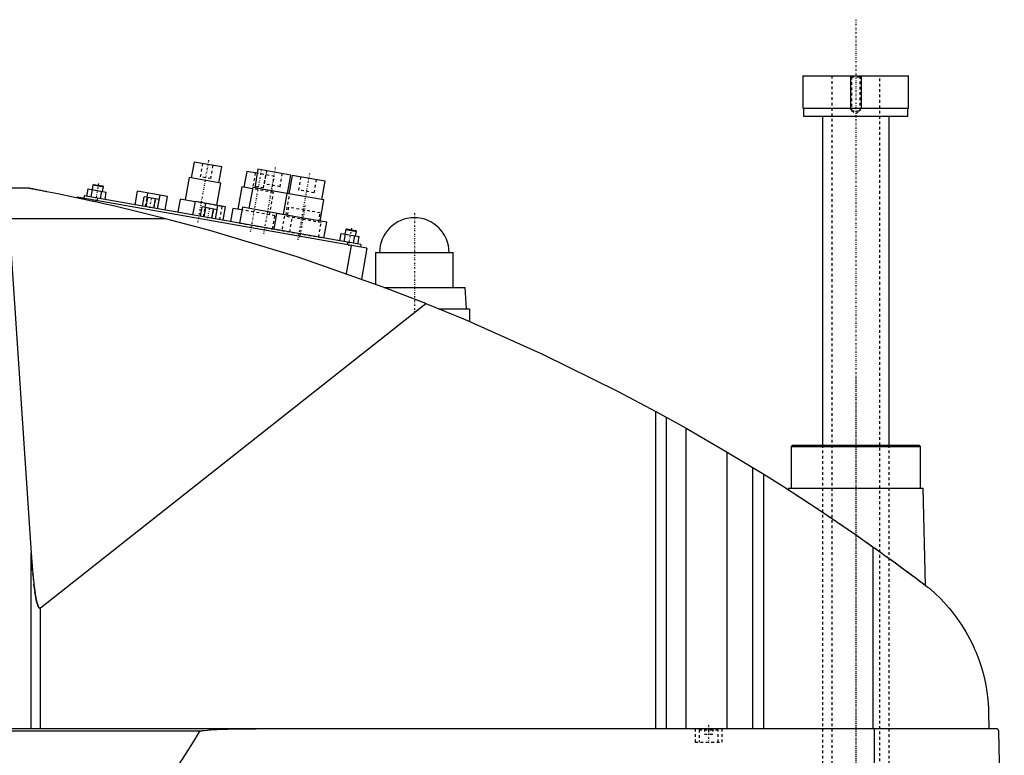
# Model space of a CAD drawing. Extents: x -156 to 706, y -82 to 428.
# Tile 4 of 4: x 338 to 706, y 107 to 382. Entities that reach past the tile are written whole.
import ezdxf

# ---------------------------------------------------------------- set-up
doc = ezdxf.new("R2010")
doc.units = 0
doc.linetypes.add('CENTER', pattern=[1.5, 0.45, -0.5, 0.05, -0.5])
doc.linetypes.add('DASHED', pattern=[2, 1, -1])
for name, color, linetype in [('AM_0', 7, 'CONTINUOUS'), ('AM_10', 7, 'CONTINUOUS'), ('AM_3', 7, 'DASHED'), ('AM_7', 7, 'CENTER')]:
    doc.layers.add(name, color=color, linetype=linetype)

msp = doc.modelspace()

# ---------------------------------------------------------------- linework, layer by layer
at = {"layer": 'AM_0', "color": 7, "linetype": 'CONTINUOUS'}
for p, q in [((630.25, 360.5), (630.25, 348.5)), ((630.25, 360.5), (669.75, 360.5)), ((669.75, 348.5), (669.75, 360.5)), ((630.25, 348.5), (669.75, 348.5)), ((630.5, 348.5), (630.5, 345.5)), ((669.5, 345.5), (669.5, 348.5)), ((630.5, 345.5), (669.5, 345.5)), ((637.5, 345.5), (637.5, 222.5)), ((662.5, 222.5), (662.5, 345.5)), ((402.65, 328.29), (401.61, 322.39)), ((412.99, 326.47), (402.65, 328.29)), ((411.95, 320.56), (412.99, 326.47)), ((422.35, 324.82), (421.3, 318.91)), ((426.28, 324.13), (422.35, 324.82)), ((426.55, 325.6), (425.33, 318.71)), ((438.86, 323.43), (426.55, 325.6)), ((400.87, 322.52), (399.39, 314.15)), ((412.69, 320.43), (400.87, 322.52)), ((411.23, 312.16), (412.69, 320.43)), ((437.64, 316.54), (438.86, 323.43)), ((439.35, 323.35), (438.13, 316.45)), ((451.66, 321.18), (439.35, 323.35)), ((450.44, 314.28), (451.66, 321.18)), ((340.94, 318.5), (213.33, 318.5)), ((362.56, 315.56), (363.05, 318.32)), ((363.05, 318.32), (369.87, 317.12)), ((364.27, 315.26), (364.75, 318.02)), ((364.85, 319.78), (364.54, 318.06)), ((365.14, 319.98), (364.85, 319.78)), ((364.85, 319.78), (368.79, 319.08)), ((365.14, 319.98), (368.58, 319.37)), ((367.68, 314.66), (368.17, 317.42)), ((368.48, 317.36), (368.79, 319.08)), ((368.79, 319.08), (368.58, 319.37)), ((369.39, 314.36), (369.87, 317.12)), ((380.6, 312.38), (381.49, 317.4)), ((392.71, 315.42), (381.49, 317.4)), ((385.14, 315.14), (385.42, 316.71)), ((420.57, 319.04), (419.09, 310.67)), ((424.5, 318.35), (420.57, 319.04)), ((424.59, 318.84), (423.2, 310.96)), ((438.14, 316.45), (424.59, 318.84)), ((437.39, 316.58), (436, 308.7)), ((451.18, 314.15), (437.39, 316.58)), ((358.96, 315.18), (358.91, 314.91)), ((467.29, 296.08), (358.96, 315.18)), ((361.6, 315.73), (361.42, 314.75)), ((465, 297.5), (361.6, 315.73)), ((364.87, 314.14), (364.78, 313.64)), ((366.52, 314.86), (366.35, 313.88)), ((383.37, 311.89), (383.98, 315.34)), ((389.67, 314.34), (383.98, 315.34)), ((384.79, 311.64), (385.4, 315.09)), ((387.64, 311.14), (388.24, 314.59)), ((389.06, 310.89), (389.95, 315.91)), ((389.06, 310.89), (389.67, 314.34)), ((391.83, 310.4), (392.71, 315.42)), ((397.42, 314.49), (396.56, 309.57)), ((403.13, 313.49), (397.42, 314.49)), ((402.27, 308.56), (403.15, 313.58)), ((414.38, 311.6), (403.15, 313.58)), ((406.81, 311.32), (407.08, 312.89)), ((449.79, 306.27), (451.18, 314.15)), ((405.04, 308.07), (405.65, 311.52)), ((411.33, 310.52), (405.65, 311.52)), ((406.46, 307.82), (407.07, 311.27)), ((409.3, 307.32), (409.91, 310.77)), ((410.72, 307.07), (411.33, 310.52)), ((410.73, 307.07), (411.61, 312.09)), ((413.49, 306.58), (414.38, 311.6)), ((417.12, 311.02), (416.25, 306.1)), ((420.57, 310.41), (417.12, 311.02)), ((420.74, 311.4), (419.7, 305.49)), ((436.01, 308.71), (420.74, 311.4)), ((433.54, 309.14), (432.5, 303.23)), ((452.25, 305.84), (433.54, 309.14)), ((392.03, 307.16), (333.43, 307.16)), ((333.43, 307.16), (341.83, 182.23)), ((451.21, 299.93), (452.25, 305.84)), ((459.39, 303.1), (459.08, 301.38)), ((459.68, 303.31), (459.39, 303.1)), ((459.39, 303.1), (463.33, 302.41)), ((459.68, 303.31), (463.12, 302.7)), ((463.02, 300.69), (463.33, 302.41)), ((463.33, 302.41), (463.12, 302.7)), ((457.1, 298.89), (457.59, 301.64)), ((457.59, 301.64), (464.41, 300.44)), ((458.81, 298.59), (459.3, 301.34)), ((460.08, 298.37), (459.9, 297.38)), ((462.22, 297.99), (462.71, 300.74)), ((463.93, 297.69), (464.41, 300.44)), ((461.38, 297.12), (459.53, 286.63)), ((465, 297.5), (464.83, 296.52)), ((467.29, 296.08), (465.26, 284.59)), ((470.5, 294.5), (470.5, 282.67)), ((470.5, 294.5), (499.5, 294.5)), ((499.5, 281.5), (499.5, 294.5)), ((473.65, 281.5), (504, 281.5)), ((504.5, 273.5), (504, 281.5)), ((345.22, 161.75), (489.33, 275.44)), ((494.16, 273.5), (505.65, 273.5)), ((505.65, 273.5), (505.65, 268.73)), ((575.22, 116.6), (575.22, 235.17)), ((575.22, 235.17), (586.56, 228.89)), ((579.22, 116.6), (579.22, 232.98)), ((586.56, 116.6), (586.56, 228.89)), ((586.56, 228.89), (601.96, 219.97)), ((626.33, 222.5), (625.83, 222)), ((625.83, 222), (625.83, 206.5)), ((625.83, 222), (674.17, 222)), ((626.33, 222.5), (673.67, 222.5)), ((674.17, 222), (673.67, 222.5)), ((674.17, 206.5), (674.17, 222)), ((601.96, 116.6), (601.96, 219.97)), ((601.96, 219.97), (615.65, 211.64)), ((611.52, 116.6), (611.52, 214.2)), ((615.65, 116.6), (615.65, 211.64)), ((624.83, 206.5), (624.81, 205.86)), ((624.83, 206.5), (675.17, 206.5)), ((676.04, 170.15), (675.17, 206.5)), ((656.53, 116.6), (656.53, 184.45)), ((341.83, 116.6), (341.83, 182.23)), ((345.22, 116.6), (345.22, 161.75)), ((699.63, 122.62), (699.77, 116.6)), ((702.45, 116.6), (132.05, 116.6)), ((404.88, 115.63), (188.61, 115.63)), ((657.01, 34.5), (657.01, 116.6)), ((705.5, 34.5), (703.45, 115.63))]:
    msp.add_line(p, q, dxfattribs=at)
for points in [[(392.03, 307.16, 0), (390.59, 307.53, 0), (387.67, 308.27, 0), (384.69, 309.01, 0), (383.19, 309.37, 0), (381.68, 309.74, 0), (378.64, 310.47, 0), (375.58, 311.19, 0), (372.52, 311.91, 0), (369.46, 312.6, 0), (366.41, 313.28, 0), (364.9, 313.62, 0), (363.39, 313.95, 0), (360.41, 314.59, 0), (357.47, 315.21, 0), (354.59, 315.81, 0), (351.78, 316.39, 0), (349.05, 316.93, 0), (347.64, 317.21, 0), (347.41, 317.26, 0), (346.93, 317.35, 0), (346.46, 317.44, 0), (346.22, 317.49, 0), (345.99, 317.53, 0), (345.52, 317.63, 0), (345.06, 317.71, 0), (344.6, 317.8, 0), (344.16, 317.89, 0), (343.73, 317.97, 0), (343.52, 318.01, 0), (343.31, 318.05, 0), (342.91, 318.13, 0), (342.53, 318.2, 0), (342.32, 318.24, 0), (342.26, 318.25, 0), (342.2, 318.26, 0), (342.17, 318.27, 0), (342.14, 318.27, 0), (342.08, 318.28, 0), (342.03, 318.29, 0), (341.97, 318.31, 0), (341.91, 318.32, 0), (341.86, 318.33, 0), (341.83, 318.33, 0), (341.8, 318.34, 0), (341.74, 318.35, 0), (341.69, 318.36, 0), (341.64, 318.37, 0), (341.58, 318.38, 0), (341.53, 318.39, 0), (341.51, 318.39, 0), (341.48, 318.4, 0), (341.44, 318.41, 0), (341.39, 318.41, 0), (341.37, 318.42, 0), (341.35, 318.42, 0), (341.3, 318.43, 0), (341.26, 318.44, 0), (341.24, 318.44, 0), (341.22, 318.45, 0), (341.19, 318.45, 0), (341.15, 318.46, 0), (341.12, 318.47, 0), (341.09, 318.47, 0), (341.06, 318.48, 0), (341.05, 318.48, 0), (341.04, 318.48, 0), (341.02, 318.48, 0), (341, 318.49, 0), (340.98, 318.49, 0), (340.96, 318.49, 0), (340.95, 318.5, 0), (340.95, 318.5, 0), (340.94, 318.5, 0), (340.94, 318.5, 0), (340.94, 318.5, 0), (340.94, 318.5, 0)], [(489.33, 275.44, 0), (473.4, 281.59, 0), (441.19, 292.86, 0), (408.52, 302.74, 0), (392.03, 307.16, 0)], [(489.33, 275.44, 0), (503.96, 269.45, 0), (532.87, 256.58, 0), (561.24, 242.59, 0), (575.22, 235.17, 0)], [(615.65, 211.64, 0), (622.58, 207.29, 0), (636.3, 198.36, 0), (649.84, 189.16, 0), (656.53, 184.45, 0)], [(656.53, 184.45, 0), (657.18, 184, 0), (658.46, 183.08, 0), (659.75, 182.16, 0), (660.38, 181.7, 0), (661.02, 181.24, 0), (662.29, 180.33, 0), (663.54, 179.42, 0), (664.79, 178.51, 0), (666.03, 177.6, 0), (667.25, 176.7, 0), (667.86, 176.26, 0), (668.47, 175.81, 0), (669.67, 174.92, 0), (670.86, 174.04, 0), (672.03, 173.16, 0), (673.19, 172.3, 0), (674.33, 171.44, 0), (674.89, 171.01, 0), (675.45, 170.59, 0), (676.56, 169.75, 0), (677.65, 168.93, 0), (678.19, 168.52, 0)], [(341.83, 182.23, 0), (342.32, 175.77, 0), (342.95, 169.66, 0), (343.13, 168.22, 0), (343.32, 166.92, 0), (343.42, 166.32, 0), (343.52, 165.75, 0), (343.71, 164.73, 0), (343.91, 163.86, 0), (344.11, 163.13, 0), (344.22, 162.77, 0), (344.26, 162.67, 0), (344.29, 162.59, 0), (344.31, 162.54, 0), (344.32, 162.5, 0), (344.36, 162.42, 0), (344.39, 162.34, 0), (344.42, 162.27, 0), (344.46, 162.2, 0), (344.49, 162.14, 0), (344.51, 162.11, 0), (344.52, 162.08, 0), (344.56, 162.02, 0), (344.59, 161.97, 0), (344.61, 161.94, 0), (344.63, 161.92, 0), (344.66, 161.88, 0), (344.69, 161.84, 0), (344.71, 161.82, 0), (344.73, 161.8, 0), (344.76, 161.77, 0), (344.78, 161.75, 0), (344.79, 161.75, 0), (344.79, 161.74, 0), (344.79, 161.74, 0), (344.8, 161.74, 0), (344.8, 161.74, 0), (344.81, 161.73, 0), (344.81, 161.73, 0), (344.82, 161.72, 0), (344.83, 161.72, 0), (344.83, 161.72, 0), (344.83, 161.72, 0), (344.84, 161.71, 0), (344.84, 161.71, 0), (344.85, 161.71, 0), (344.85, 161.7, 0), (344.86, 161.7, 0), (344.86, 161.7, 0), (344.87, 161.7, 0), (344.87, 161.7, 0), (344.88, 161.69, 0), (344.88, 161.69, 0), (344.89, 161.69, 0), (344.89, 161.69, 0), (344.9, 161.69, 0), (344.9, 161.68, 0), (344.9, 161.68, 0), (344.91, 161.68, 0), (344.91, 161.68, 0), (344.92, 161.68, 0), (344.92, 161.68, 0), (344.93, 161.68, 0), (344.93, 161.68, 0), (344.93, 161.67, 0), (344.94, 161.67, 0), (344.94, 161.67, 0), (344.95, 161.67, 0), (344.96, 161.67, 0), (344.96, 161.67, 0), (344.96, 161.67, 0), (344.97, 161.67, 0), (344.97, 161.67, 0), (344.98, 161.67, 0), (344.98, 161.67, 0), (344.99, 161.67, 0), (344.99, 161.67, 0), (345, 161.67, 0), (345, 161.67, 0), (345.01, 161.67, 0), (345.01, 161.67, 0), (345.02, 161.67, 0), (345.02, 161.67, 0), (345.03, 161.67, 0), (345.03, 161.67, 0), (345.03, 161.67, 0), (345.04, 161.67, 0), (345.05, 161.67, 0), (345.05, 161.67, 0), (345.06, 161.67, 0), (345.06, 161.67, 0), (345.07, 161.67, 0), (345.07, 161.67, 0), (345.07, 161.68, 0), (345.08, 161.68, 0), (345.08, 161.68, 0), (345.09, 161.68, 0), (345.1, 161.68, 0), (345.1, 161.68, 0), (345.1, 161.68, 0), (345.11, 161.69, 0), (345.11, 161.69, 0), (345.12, 161.69, 0), (345.12, 161.69, 0), (345.12, 161.69, 0), (345.13, 161.7, 0), (345.13, 161.7, 0), (345.14, 161.7, 0), (345.14, 161.7, 0), (345.15, 161.71, 0), (345.15, 161.71, 0), (345.16, 161.71, 0), (345.16, 161.71, 0), (345.17, 161.72, 0), (345.17, 161.72, 0), (345.17, 161.72, 0), (345.18, 161.73, 0), (345.19, 161.73, 0), (345.19, 161.73, 0), (345.2, 161.74, 0), (345.2, 161.74, 0), (345.2, 161.74, 0), (345.21, 161.75, 0), (345.21, 161.75, 0), (345.22, 161.75, 0)], [(678.19, 168.52, 0), (679.41, 167.42, 0), (681.74, 165.15, 0), (683.91, 162.81, 0), (684.94, 161.61, 0), (685.93, 160.4, 0), (687.8, 157.92, 0), (689.52, 155.41, 0), (691.09, 152.85, 0), (692.52, 150.27, 0), (693.8, 147.67, 0), (694.38, 146.37, 0), (694.93, 145.07, 0), (695.93, 142.48, 0), (696.8, 139.89, 0), (697.54, 137.32, 0), (698.16, 134.76, 0), (698.67, 132.21, 0), (698.88, 130.94, 0), (699.07, 129.67, 0), (699.26, 128.15, 0), (699.31, 127.72, 0), (699.35, 127.27, 0), (699.37, 127.05, 0), (699.39, 126.83, 0), (699.43, 126.37, 0), (699.47, 125.91, 0), (699.5, 125.44, 0), (699.53, 124.96, 0), (699.56, 124.47, 0), (699.58, 124.22, 0), (699.59, 123.97, 0), (699.61, 123.44, 0), (699.63, 122.9, 0), (699.63, 122.62, 0)], [(340.31, 35.5, 0), (342.11, 37.02, 0), (345.69, 40.19, 0), (349.28, 43.52, 0), (351.08, 45.24, 0), (352.87, 47.01, 0), (356.46, 50.66, 0), (360.05, 54.47, 0), (363.63, 58.44, 0), (367.22, 62.57, 0), (370.81, 66.86, 0), (372.6, 69.07, 0), (374.39, 71.31, 0), (377.98, 75.92, 0), (381.57, 80.7, 0), (385.15, 85.63, 0), (388.74, 90.72, 0), (392.33, 95.98, 0), (394.12, 98.66, 0), (395.91, 101.39, 0), (399.5, 106.96, 0), (403.09, 112.7, 0), (404.88, 115.63, 0)], [(404.88, 115.63, 0), (404.88, 115.63, 0), (404.88, 115.63, 0), (404.88, 115.63, 0), (404.88, 115.63, 0), (404.88, 115.63, 0), (404.88, 115.63, 0), (404.88, 115.63, 0), (404.88, 115.63, 0), (404.89, 115.64, 0), (404.89, 115.64, 0), (404.89, 115.64, 0), (404.89, 115.65, 0), (404.9, 115.65, 0), (404.9, 115.65, 0), (404.9, 115.66, 0), (404.91, 115.66, 0), (404.91, 115.66, 0), (404.91, 115.66, 0), (404.92, 115.66, 0), (404.92, 115.67, 0), (404.93, 115.67, 0), (404.93, 115.67, 0), (404.94, 115.68, 0), (404.94, 115.68, 0), (404.94, 115.68, 0), (404.94, 115.68, 0), (404.95, 115.68, 0), (404.95, 115.69, 0), (404.97, 115.69, 0), (405, 115.71, 0), (405.03, 115.72, 0), (405.06, 115.73, 0), (405.09, 115.74, 0), (405.12, 115.75, 0), (405.13, 115.75, 0), (405.15, 115.76, 0), (405.18, 115.76, 0), (405.21, 115.77, 0), (405.31, 115.8, 0), (405.41, 115.82, 0), (405.5, 115.83, 0), (405.7, 115.87, 0), (405.89, 115.9, 0), (406.58, 115.98, 0), (407.7, 116.09, 0), (408.26, 116.13, 0), (408.82, 116.17, 0), (409.97, 116.24, 0), (411.14, 116.3, 0), (415.33, 116.45, 0), (422.51, 116.59, 0), (425.92, 116.6, 0)], [(703.45, 115.63, 0), (703.45, 115.63, 0), (703.45, 115.63, 0), (703.45, 115.64, 0), (703.45, 115.64, 0), (703.45, 115.64, 0), (703.45, 115.65, 0), (703.45, 115.65, 0), (703.45, 115.66, 0), (703.45, 115.67, 0), (703.45, 115.67, 0), (703.45, 115.67, 0), (703.45, 115.68, 0), (703.45, 115.68, 0), (703.45, 115.69, 0), (703.45, 115.69, 0), (703.45, 115.7, 0), (703.44, 115.7, 0), (703.44, 115.71, 0), (703.44, 115.71, 0), (703.44, 115.71, 0), (703.44, 115.72, 0), (703.44, 115.72, 0), (703.44, 115.72, 0), (703.44, 115.73, 0), (703.44, 115.73, 0), (703.44, 115.74, 0), (703.44, 115.74, 0), (703.44, 115.74, 0), (703.44, 115.75, 0), (703.44, 115.75, 0), (703.44, 115.76, 0), (703.44, 115.76, 0), (703.44, 115.77, 0), (703.44, 115.77, 0), (703.43, 115.77, 0), (703.43, 115.78, 0), (703.43, 115.79, 0), (703.43, 115.82, 0), (703.42, 115.84, 0), (703.41, 115.87, 0), (703.41, 115.88, 0), (703.41, 115.89, 0), (703.4, 115.91, 0), (703.39, 115.93, 0), (703.39, 115.95, 0), (703.38, 115.97, 0), (703.37, 115.99, 0), (703.37, 116, 0), (703.36, 116.01, 0), (703.35, 116.03, 0), (703.35, 116.04, 0), (703.34, 116.05, 0), (703.34, 116.06, 0), (703.33, 116.08, 0), (703.32, 116.09, 0), (703.32, 116.1, 0), (703.31, 116.11, 0), (703.3, 116.12, 0), (703.3, 116.13, 0), (703.27, 116.18, 0), (703.21, 116.24, 0), (703.16, 116.3, 0), (703.1, 116.36, 0), (703.05, 116.4, 0), (703.02, 116.42, 0), (702.99, 116.44, 0), (702.93, 116.48, 0), (702.86, 116.51, 0), (702.8, 116.54, 0), (702.74, 116.56, 0), (702.67, 116.57, 0), (702.64, 116.58, 0), (702.61, 116.59, 0), (702.54, 116.6, 0), (702.48, 116.6, 0), (702.45, 116.6, 0)]]:
    msp.add_polyline3d(points, dxfattribs=at)
msp.add_arc((485, 294.5), 13, 0, 180, dxfattribs=at)
at = {"layer": 'AM_10', "color": 7, "linetype": 'CONTINUOUS'}
for p, q in [((648, 360.5), (648, 348.5)), ((652, 360.5), (652, 348.5)), ((648.38, 347.84), (648, 348.5)), ((648, 348.5), (652, 348.5)), ((651.62, 347.84), (652, 348.5))]:
    msp.add_line(p, q, dxfattribs=at)
at = {"layer": 'AM_3', "color": 6, "linetype": 'DASHED'}
for p, q in [((641, 360.5), (641, -59.5)), ((648, 360.5), (648.38, 360.12)), ((648.38, 360.12), (648.38, 347.44)), ((648.38, 360.12), (651.62, 360.12)), ((651.62, 360.12), (652, 360.5)), ((651.62, 347.44), (651.62, 360.12)), ((659, -59.5), (659, 360.5)), ((648.38, 347.44), (650, 346.5)), ((648.38, 347.44), (651.62, 347.44)), ((650, 346.5), (651.62, 347.44)), ((405.85, 327.73), (404.98, 322.81)), ((408.92, 322.11), (409.79, 327.04)), ((425.55, 324.26), (424.68, 319.33)), ((432.69, 323), (426.28, 324.13)), ((429.75, 325.04), (428.88, 320.12)), ((434.79, 319.07), (435.66, 324)), ((408.92, 322.11), (404.98, 322.81)), ((428.62, 318.64), (429.49, 323.56)), ((431.65, 317.09), (432.69, 323)), ((442.55, 322.78), (441.68, 317.86)), ((447.59, 316.82), (448.46, 321.74)), ((432.38, 316.96), (424.5, 318.35)), ((428.62, 318.64), (424.68, 319.33)), ((434.79, 319.07), (428.88, 320.12)), ((430.91, 308.59), (432.38, 316.96)), ((447.59, 316.82), (441.68, 317.86)), ((384.53, 311.69), (385.14, 315.14)), ((385.3, 315.11), (384.69, 311.66)), ((387.74, 311.12), (388.35, 314.57)), ((413.18, 311.71), (403.13, 313.49)), ((436.99, 308.53), (438.38, 316.41)), ((438.38, 316.41), (438.14, 316.45)), ((406.2, 307.87), (406.81, 311.32)), ((406.96, 311.29), (406.35, 307.84)), ((409.41, 307.3), (410.02, 310.75)), ((411.21, 312.06), (411.23, 312.16)), ((412.31, 306.79), (413.18, 311.71)), ((432.88, 308.24), (420.57, 310.41)), ((438, 311.4), (437.4, 307.95)), ((449.82, 309.32), (438, 311.4)), ((449.21, 305.87), (449.82, 309.32)), ((419.7, 305.49), (451.21, 299.93)), ((432.01, 303.32), (432.88, 308.24)), ((436.41, 308.13), (435.46, 302.71)), ((439.45, 308.1), (436.01, 308.71)), ((450.2, 305.69), (436.41, 308.13)), ((438.41, 302.19), (439.45, 308.1)), ((449.24, 300.28), (450.2, 305.69)), ((637.5, 222.5), (637.5, -12.5)), ((662.5, -12.5), (662.5, 222.5)), ((590, 116.6), (590, 111.6)), ((591.9, 116.6), (591.5, 116.2)), ((591.5, 116.2), (591.5, 111.6)), ((591.5, 116.2), (598.5, 116.2)), ((593.5, 116.6), (593.5, 114.6)), ((593.5, 114.6), (596.5, 114.6)), ((595, 116.6), (595, 114.6)), ((596.5, 116.6), (596.5, 114.6)), ((598.5, 116.2), (598.1, 116.6)), ((598.5, 111.6), (598.5, 116.2)), ((600, 111.6), (600, 116.6)), ((590, 111.6), (600, 111.6))]:
    msp.add_line(p, q, dxfattribs=at)
for points in [[(624.81, 205.86, 0), (624.81, 205.86, 0), (624.84, 205.85, 0), (624.89, 205.81, 0), (624.92, 205.79, 0), (624.97, 205.76, 0), (625.07, 205.7, 0), (625.2, 205.62, 0), (625.35, 205.52, 0), (625.53, 205.4, 0), (625.74, 205.27, 0), (625.86, 205.19, 0), (625.98, 205.12, 0), (626.23, 204.95, 0), (626.52, 204.77, 0), (626.82, 204.57, 0), (627.15, 204.36, 0), (627.5, 204.13, 0), (627.68, 204.02, 0), (627.87, 203.89, 0), (628.26, 203.64, 0), (628.67, 203.38, 0), (628.88, 203.24, 0), (629.09, 203.1, 0), (629.53, 202.81, 0), (629.99, 202.52, 0), (630.22, 202.37, 0), (630.46, 202.21, 0), (630.93, 201.9, 0), (631.42, 201.58, 0), (631.91, 201.26, 0), (632.43, 200.92, 0), (632.95, 200.58, 0), (633.22, 200.4, 0), (633.5, 200.22, 0), (634.05, 199.85, 0), (634.62, 199.48, 0), (635.21, 199.09, 0), (635.8, 198.69, 0), (636.41, 198.29, 0), (636.72, 198.09, 0), (637.03, 197.88, 0), (637.66, 197.46, 0), (638.29, 197.03, 0), (638.94, 196.6, 0), (639.59, 196.16, 0), (640.25, 195.72, 0), (640.58, 195.5, 0), (640.91, 195.27, 0), (641.58, 194.82, 0), (642.26, 194.36, 0), (642.93, 193.9, 0), (643.61, 193.44, 0), (644.3, 192.98, 0), (644.64, 192.74, 0), (644.98, 192.51, 0), (645.66, 192.04, 0), (646.34, 191.58, 0), (647.02, 191.11, 0), (647.69, 190.65, 0), (648.36, 190.18, 0), (648.69, 189.95, 0), (649.03, 189.72, 0), (649.68, 189.26, 0), (650.34, 188.81, 0), (650.67, 188.58, 0), (651, 188.35, 0), (651.66, 187.89, 0), (652.33, 187.42, 0), (652.66, 187.18, 0), (653, 186.95, 0), (653.67, 186.47, 0), (654.35, 186, 0), (655.03, 185.52, 0), (655.7, 185.04, 0), (656.38, 184.56, 0), (656.72, 184.32, 0), (657.05, 184.08, 0), (657.73, 183.6, 0), (658.39, 183.13, 0), (659.06, 182.65, 0), (659.72, 182.18, 0), (660.37, 181.71, 0), (660.7, 181.47, 0), (661.02, 181.24, 0), (661.67, 180.78, 0), (662.3, 180.32, 0), (662.93, 179.86, 0), (663.54, 179.42, 0), (664.15, 178.97, 0), (664.45, 178.76, 0), (664.75, 178.54, 0), (665.34, 178.11, 0), (665.91, 177.69, 0), (666.47, 177.28, 0), (667.02, 176.87, 0), (667.56, 176.48, 0), (667.82, 176.28, 0), (668.08, 176.09, 0), (668.59, 175.72, 0), (669.08, 175.35, 0), (669.57, 175, 0), (670.04, 174.64, 0), (670.51, 174.3, 0), (670.74, 174.12, 0), (670.97, 173.96, 0), (671.41, 173.63, 0), (671.84, 173.3, 0), (672.05, 173.15, 0), (672.26, 172.99, 0), (672.66, 172.7, 0), (673.04, 172.41, 0), (673.22, 172.27, 0), (673.4, 172.14, 0), (673.74, 171.88, 0), (674.06, 171.64, 0), (674.36, 171.41, 0), (674.64, 171.21, 0), (674.89, 171.02, 0), (675.01, 170.93, 0), (675.12, 170.84, 0), (675.32, 170.69, 0), (675.5, 170.55, 0), (675.66, 170.44, 0), (675.78, 170.34, 0), (675.89, 170.26, 0), (675.93, 170.23, 0), (675.96, 170.21, 0), (676.01, 170.17, 0), (676.04, 170.15, 0), (676.04, 170.15, 0)], [(345.22, 161.75, 0), (345.21, 161.75, 0), (345.21, 161.75, 0), (345.2, 161.74, 0), (345.2, 161.74, 0), (345.2, 161.74, 0), (345.19, 161.73, 0), (345.19, 161.73, 0), (345.18, 161.73, 0), (345.17, 161.72, 0), (345.17, 161.72, 0), (345.17, 161.72, 0), (345.16, 161.71, 0), (345.16, 161.71, 0), (345.15, 161.71, 0), (345.15, 161.71, 0), (345.14, 161.7, 0), (345.14, 161.7, 0), (345.13, 161.7, 0), (345.13, 161.7, 0), (345.12, 161.69, 0), (345.12, 161.69, 0), (345.12, 161.69, 0), (345.11, 161.69, 0), (345.11, 161.69, 0), (345.1, 161.68, 0), (345.1, 161.68, 0), (345.1, 161.68, 0), (345.09, 161.68, 0), (345.08, 161.68, 0), (345.08, 161.68, 0), (345.07, 161.68, 0), (345.07, 161.67, 0), (345.07, 161.67, 0), (345.06, 161.67, 0), (345.06, 161.67, 0), (345.05, 161.67, 0), (345.05, 161.67, 0), (345.04, 161.67, 0), (345.03, 161.67, 0), (345.03, 161.67, 0), (345.03, 161.67, 0), (345.02, 161.67, 0), (345.02, 161.67, 0), (345.01, 161.67, 0), (345.01, 161.67, 0), (345, 161.67, 0), (345, 161.67, 0), (344.99, 161.67, 0), (344.99, 161.67, 0), (344.98, 161.67, 0), (344.98, 161.67, 0), (344.97, 161.67, 0), (344.97, 161.67, 0), (344.96, 161.67, 0), (344.96, 161.67, 0), (344.96, 161.67, 0), (344.95, 161.67, 0), (344.94, 161.67, 0), (344.94, 161.67, 0), (344.93, 161.67, 0), (344.93, 161.68, 0), (344.93, 161.68, 0), (344.92, 161.68, 0), (344.92, 161.68, 0), (344.91, 161.68, 0), (344.91, 161.68, 0), (344.9, 161.68, 0), (344.9, 161.68, 0), (344.9, 161.69, 0), (344.89, 161.69, 0), (344.89, 161.69, 0), (344.88, 161.69, 0), (344.88, 161.69, 0), (344.87, 161.7, 0), (344.87, 161.7, 0), (344.86, 161.7, 0), (344.86, 161.7, 0), (344.85, 161.7, 0), (344.85, 161.71, 0), (344.84, 161.71, 0), (344.84, 161.71, 0), (344.83, 161.72, 0), (344.83, 161.72, 0), (344.83, 161.72, 0), (344.82, 161.72, 0), (344.81, 161.73, 0), (344.81, 161.73, 0), (344.8, 161.74, 0), (344.8, 161.74, 0), (344.79, 161.74, 0), (344.79, 161.74, 0), (344.79, 161.75, 0), (344.78, 161.75, 0), (344.78, 161.76, 0), (344.77, 161.76, 0), (344.76, 161.77, 0), (344.76, 161.77, 0), (344.76, 161.77, 0), (344.75, 161.78, 0), (344.75, 161.78, 0), (344.73, 161.8, 0), (344.71, 161.82, 0), (344.69, 161.84, 0), (344.66, 161.88, 0), (344.63, 161.92, 0), (344.61, 161.94, 0), (344.59, 161.97, 0), (344.56, 162.02, 0), (344.52, 162.08, 0), (344.51, 162.11, 0), (344.49, 162.14, 0), (344.46, 162.2, 0), (344.42, 162.27, 0), (344.39, 162.34, 0), (344.36, 162.42, 0), (344.32, 162.5, 0), (344.31, 162.54, 0), (344.29, 162.59, 0), (344.26, 162.67, 0), (344.22, 162.77, 0), (344.11, 163.13, 0), (343.91, 163.86, 0), (343.71, 164.73, 0), (343.52, 165.75, 0), (343.42, 166.32, 0), (343.32, 166.92, 0), (343.13, 168.22, 0), (342.95, 169.66, 0), (342.32, 175.77, 0), (341.83, 182.23, 0)]]:
    msp.add_polyline3d(points, dxfattribs=at)
at = {"layer": 'AM_7', "color": 4, "linetype": 'CENTER'}
for p, q in [((650, 381.5), (650, -80.5)), ((408.11, 329.02), (404, 305.74)), ((427.81, 325.55), (423.7, 302.27)), ((433.02, 326.32), (428.56, 301.05)), ((445.82, 324.06), (441.37, 298.8)), ((366.96, 320.27), (365.81, 313.72)), ((386.18, 311.22), (386.85, 315.01)), ((407.85, 307.4), (408.52, 311.19)), ((444.2, 311.99), (442.04, 299.74)), ((485, 309.2), (485, 271.8)), ((461.51, 303.59), (460.35, 297.04)), ((471.35, 294.5), (498.65, 294.5)), ((650, 247.5), (650, -82.5)), ((595, 117.9), (595, 111.3))]:
    msp.add_line(p, q, dxfattribs=at)

doc.saveas('drawing.dxf')
